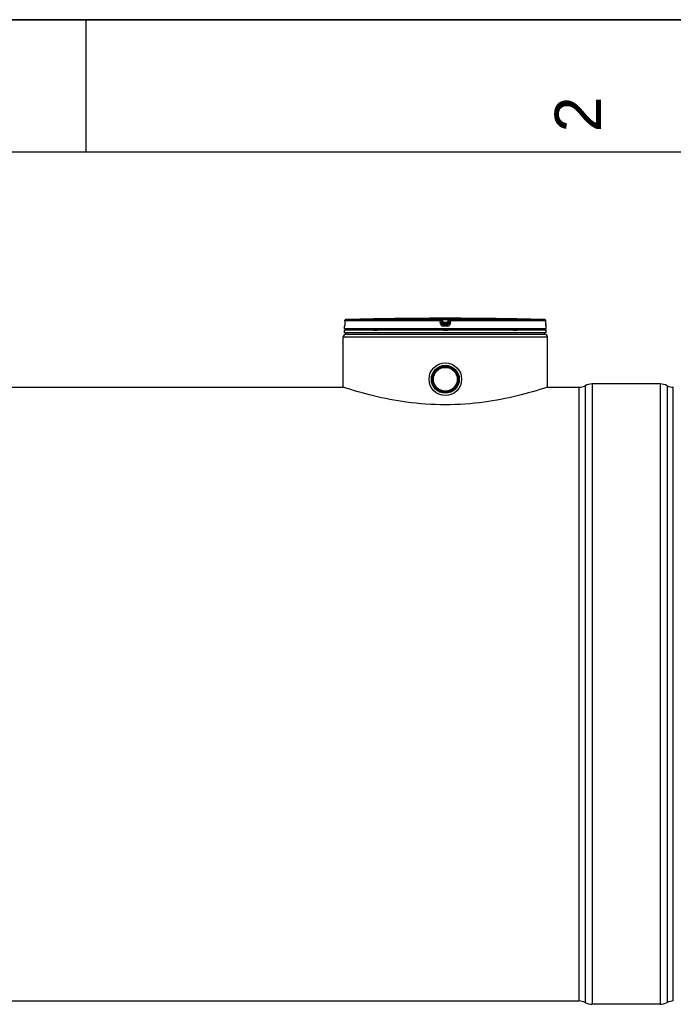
# Model space of a CAD drawing. Header units: millimetres. Extents: x 0 to 297, y 0 to 210.
# Tile 11 of 23: x 144 to 193, y 136 to 210. Entities that reach past the tile are written whole.
import ezdxf

# ---------------------------------------------------------------- set-up
doc = ezdxf.new("R2010")
doc.units = ezdxf.units.MM
doc.header["$LTSCALE"] = 16.335
doc.layers.get('0').update_dxf_attribs({"linetype": 'CONTINUOUS'})
doc.layers.add('01_GLOBAL', color=7, linetype='CONTINUOUS')
doc.styles.add('TEXTSTYLE_2', font='arial.ttf')

# ---------------------------------------------------------------- blocks, each defined once
blk = doc.blocks.new('MARGEA4_BL0', base_point=(148.514, 105.014))
at = {"color": 7, "linetype": 'Continuous'}
for p, q in [((297.014, 210.014), (0.014, 210.014)), ((148.514, 210.014), (148.514, 200.014)), ((287.014, 200.014), (10.014, 200.014))]:
    blk.add_line(p, q, dxfattribs=at)
at = {"color": 2, "linetype": 'Continuous', "style": 'TEXTSTYLE_2', "oblique": 0.00002}
blk.add_text('2', height=3.5, rotation=90, dxfattribs=at).set_placement((187.389, 201.514))

msp = doc.modelspace()

# ---------------------------------------------------------------- linework, layer by layer
at = {"color": 7, "linetype": 'Continuous'}
for p, q in [((0, 210), (297, 210)), ((168.042, 187.302), (168.041, 187.077)), ((172.528, 187.482), (172.328, 187.48)), ((172.398, 187.481), (172.364, 187.48)), ((172.47, 187.482), (172.444, 187.481)), ((172.492, 187.482), (172.47, 187.482)), ((172.527, 187.482), (172.492, 187.482)), ((172.528, 187.482), (172.527, 187.482)), ((172.528, 187.482), (172.528, 187.482)), ((178.937, 187.48), (178.737, 187.482)), ((178.738, 187.482), (178.737, 187.482)), ((178.744, 187.482), (178.738, 187.482)), ((178.807, 187.481), (178.744, 187.482)), ((178.835, 187.481), (178.807, 187.481)), ((183.223, 187.077), (183.222, 187.302)), ((168.032, 186.699), (168.032, 186.901)), ((183.232, 186.599), (168.032, 186.599)), ((168.032, 186.399), (168.032, 186.599)), ((183.232, 186.399), (168.032, 186.399)), ((168.037, 186.944), (168.037, 186.936)), ((168.039, 186.969), (168.038, 186.958)), ((168.04, 187.01), (168.039, 186.995)), ((168.039, 186.995), (168.039, 186.982)), ((168.039, 186.982), (168.039, 186.969)), ((168.041, 187.059), (168.04, 187.042)), ((168.04, 187.042), (168.04, 187.025)), ((168.04, 187.025), (168.04, 187.01)), ((168.041, 187.077), (168.041, 187.059)), ((168.072, 186.599), (168.072, 186.603)), ((168.132, 186.299), (168.132, 186.399)), ((183.132, 186.299), (183.132, 186.399)), ((183.192, 186.599), (183.192, 186.603)), ((183.224, 187.06), (183.223, 187.077)), ((183.224, 187.048), (183.224, 187.065)), ((183.224, 187.033), (183.224, 187.052)), ((183.224, 187.018), (183.224, 187.036)), ((183.225, 187.007), (183.224, 187.021)), ((183.225, 186.993), (183.224, 187.01)), ((183.225, 186.981), (183.225, 186.997)), ((183.226, 186.969), (183.225, 186.984)), ((183.226, 186.959), (183.226, 186.972)), ((183.227, 186.949), (183.226, 186.961)), ((183.227, 186.941), (183.226, 186.952)), ((183.227, 186.936), (183.227, 186.943)), ((183.228, 186.931), (183.227, 186.938)), ((183.228, 186.927), (183.227, 186.933)), ((183.232, 186.699), (183.232, 186.901)), ((183.232, 186.399), (183.232, 186.599)), ((168.132, 186.299), (183.132, 186.299)), ((64.232, 182.299), (167.932, 182.299)), ((167.932, 182.299), (167.932, 182.299)), ((183.332, 182.299), (183.332, 182.299)), ((183.332, 182.299), (185.703, 182.299)), ((191.832, 182.549), (186.703, 182.549)), ((192.832, 136.019), (192.832, 182.299)), ((46.461, 136.019), (185.703, 136.019)), ((191.832, 135.769), (186.703, 135.769))]:
    msp.add_line(p, q, dxfattribs=at)
at = {"color": 9, "linetype": 'Continuous'}
for p, q in [((168.042, 187.302), (168.041, 187.077)), ((175.239, 187.302), (168.042, 187.302)), ((168.042, 187.302), (168.042, 187.302)), ((175.244, 187.402), (168.14, 187.402)), ((175.267, 187.077), (175.239, 187.302)), ((175.244, 187.402), (175.244, 187.48)), ((175.343, 187.314), (175.343, 187.392)), ((175.371, 187.168), (175.343, 187.392)), ((175.371, 187.089), (175.343, 187.314)), ((175.371, 187.168), (175.371, 187.089)), ((175.371, 187.168), (175.372, 187.161)), ((175.445, 187.482), (175.445, 187.381)), ((175.445, 187.482), (175.632, 187.482)), ((175.47, 187.181), (175.445, 187.381)), ((175.819, 187.381), (175.445, 187.381)), ((175.794, 187.181), (175.47, 187.181)), ((175.47, 187.181), (175.47, 187.001)), ((175.632, 187.482), (175.819, 187.482)), ((175.819, 187.381), (175.794, 187.181)), ((175.794, 187.001), (175.794, 187.181)), ((175.819, 187.482), (175.819, 187.381)), ((175.893, 187.168), (175.892, 187.161)), ((175.921, 187.392), (175.893, 187.168)), ((175.921, 187.314), (175.893, 187.089)), ((175.893, 187.089), (175.893, 187.168)), ((175.921, 187.392), (175.921, 187.314)), ((176.026, 187.302), (175.997, 187.077)), ((176.021, 187.48), (176.021, 187.402)), ((183.125, 187.402), (176.021, 187.402)), ((183.222, 187.302), (176.026, 187.302)), ((178.737, 187.482), (178.737, 187.482)), ((183.222, 187.302), (183.222, 187.302)), ((183.223, 187.077), (183.222, 187.302)), ((168.034, 186.901), (168.032, 186.901)), ((183.232, 186.699), (168.032, 186.699)), ((168.041, 187.077), (168.041, 187.077)), ((168.072, 186.603), (168.105, 186.603)), ((170.24, 186.603), (170.513, 186.603)), ((175.632, 186.901), (175.468, 186.901)), ((175.469, 187.08), (175.47, 187.08)), ((175.794, 187.08), (175.47, 187.08)), ((175.632, 187.001), (175.47, 187.001)), ((175.472, 186.603), (175.792, 186.603)), ((175.794, 187.001), (175.632, 187.001)), ((175.796, 186.901), (175.632, 186.901)), ((175.795, 187.08), (175.794, 187.08)), ((180.752, 186.603), (181.025, 186.603)), ((183.16, 186.603), (183.192, 186.603)), ((183.223, 187.077), (183.223, 187.077)), ((183.232, 186.901), (183.23, 186.901)), ((185.703, 182.299), (185.703, 136.019)), ((186.173, 182.417), (186.173, 135.901)), ((186.703, 182.549), (186.703, 135.769)), ((191.832, 182.549), (191.832, 135.769)), ((192.362, 182.417), (192.362, 135.901))]:
    msp.add_line(p, q, dxfattribs=at)
at = {"color": 7, "linetype": 'Continuous'}
for points in [[(172.444, 187.481), (172.414, 187.481), (172.398, 187.481)], [(168.037, 186.936), (168.037, 186.929), (168.036, 186.927), (168.036, 186.924), (168.036, 186.922), (168.036, 186.92), (168.036, 186.919), (168.036, 186.919)], [(168.038, 186.958), (168.038, 186.948), (168.037, 186.944)], [(183.228, 186.92), (183.228, 186.92), (183.229, 186.919), (183.229, 186.918), (183.229, 186.918), (183.229, 186.919), (183.228, 186.92), (183.228, 186.921), (183.228, 186.923), (183.228, 186.925), (183.228, 186.927)]]:
    msp.add_lwpolyline(points, dxfattribs=at)
for radius in [1.23, 1.055, 1.025, 1.005, 1, 0.95, 0.9]:
    msp.add_circle((175.632, 182.899), radius, dxfattribs=at)
for centre, radius, start, end in [((168.142, 187.302), 0.1, 91.48637, 179.62893), ((175.632, -101.355), 288.854, 90.65549, 91.48637), ((175.632, -101.351), 288.85, 89.3842, 90.6158), ((175.632, -101.351), 288.85, 88.51363, 89.34452), ((183.122, 187.302), 0.1, 0.47139, 88.50968), ((168.132, 186.901), 0.1, 162.87448, 180), ((168.132, 186.699), 0.1, 180, 235.73564), ((168.098, 186.603), 0.026, 148.62171, 180), ((183.132, 186.699), 0.1, 304.26436, 360), ((183.166, 186.603), 0.026, 0, 31.37829), ((183.132, 186.901), 0.1, 0, 17.12565), ((185.703, 183.299), 1, 270, 298.07249), ((186.703, 181.424), 1.125, 90, 118.07249), ((191.832, 181.424), 1.125, 61.92751, 90), ((192.832, 183.299), 1, 241.92751, 270), ((185.703, 135.019), 1, 61.92751, 90), ((186.703, 136.894), 1.125, 241.92751, 270), ((191.832, 136.894), 1.125, 270, 298.07249), ((192.832, 135.019), 1, 90, 118.07249)]:
    msp.add_arc(centre, radius, start, end, dxfattribs=at)
at = {"color": 9, "linetype": 'Continuous'}
for centre, radius, start, end in [((168.142, 187.303), 0.0986, 111.89615, 113.75107), ((168.142, 187.302), 0.1, 106.34007, 111.88872), ((168.142, 187.301), 0.101, 102.40753, 106.3459), ((168.142, 187.301), 0.101, 98.98398, 102.40912), ((168.142, 187.302), 0.0992, 91.51272, 99.00012), ((176.445, 179.371), 7.87, 97.11147, 97.47559), ((174.82, 179.371), 7.87, 82.52441, 82.88853), ((183.122, 187.302), 0.0992, 81.1124, 88.48797), ((183.122, 187.301), 0.101, 79.42687, 81.12919), ((183.122, 187.301), 0.101, 73.84944, 79.42649), ((183.122, 187.301), 0.101, 72.25551, 73.84867), ((183.122, 187.302), 0.0993, 65.31722, 72.26949), ((183.122, 187.302), 0.0994, 58.46483, 65.29406), ((168.134, 186.901), 0.1, 169.25754, 179.96117), ((186.691, 187.094), 3.467, 180.28324, 182.05411), ((183.13, 186.901), 0.1, 0.03872, 10.74603)]:
    msp.add_arc(centre, radius, start, end, dxfattribs=at)
for points in [[(168.042, 187.302), (168.042, 187.338), (168.069, 187.378), (168.102, 187.393)], [(175.244, 187.48), (175.288, 187.48), (175.338, 187.436), (175.343, 187.392)], [(175.244, 187.402), (175.288, 187.402), (175.338, 187.358), (175.343, 187.314)], [(176.021, 187.48), (175.976, 187.48), (175.927, 187.436), (175.921, 187.392)], [(175.921, 187.314), (175.927, 187.358), (175.976, 187.402), (176.021, 187.402)], [(183.222, 187.302), (183.222, 187.334), (183.202, 187.37), (183.174, 187.387)], [(175.47, 187.001), (175.426, 187.001), (175.377, 187.045), (175.371, 187.089)], [(175.893, 187.089), (175.888, 187.045), (175.838, 187.001), (175.794, 187.001)]]:
    msp.add_open_spline(points, degree=3, dxfattribs=at)
for points, knots in [([(175.239, 187.302), (175.239, 187.325), (175.237, 187.358), (175.243, 187.387), (175.241, 187.4), (175.244, 187.402)], [0, 0, 0, 0, 0.696171, 0.914588, 1, 1, 1, 1]), ([(175.239, 187.302), (175.252, 187.304), (175.275, 187.307), (175.31, 187.308), (175.326, 187.316), (175.343, 187.311), (175.343, 187.314)], [0, 0, 0, 0, 0.377925, 0.702743, 0.921906, 1, 1, 1, 1]), ([(175.244, 187.48), (175.244, 187.485), (175.276, 187.475), (175.306, 187.485), (175.374, 187.481), (175.42, 187.482), (175.445, 187.482)], [0, 0, 0, 0, 0.076793, 0.294399, 0.618544, 1, 1, 1, 1]), ([(175.343, 187.392), (175.343, 187.395), (175.36, 187.388), (175.375, 187.391), (175.409, 187.385), (175.433, 187.383), (175.445, 187.381)], [0, 0, 0, 0, 0.078331, 0.297814, 0.622419, 1, 1, 1, 1]), ([(175.421, 187.175), (175.409, 187.173), (175.398, 187.166), (175.371, 187.172), (175.371, 187.168)], [0, 0, 0, 0, 0.730974, 1, 1, 1, 1]), ([(175.819, 187.482), (175.845, 187.482), (175.89, 187.481), (175.958, 187.485), (175.989, 187.475), (176.02, 187.485), (176.021, 187.48)], [0, 0, 0, 0, 0.38169, 0.705926, 0.923307, 1, 1, 1, 1]), ([(175.819, 187.381), (175.832, 187.383), (175.855, 187.385), (175.889, 187.391), (175.905, 187.388), (175.921, 187.395), (175.921, 187.392)], [0, 0, 0, 0, 0.378196, 0.703407, 0.922257, 1, 1, 1, 1]), ([(175.893, 187.168), (175.893, 187.172), (175.866, 187.166), (175.856, 187.173), (175.843, 187.175)], [0, 0, 0, 0, 0.269026, 1, 1, 1, 1]), ([(176.026, 187.302), (176.013, 187.304), (175.989, 187.307), (175.954, 187.308), (175.938, 187.316), (175.921, 187.311), (175.921, 187.314)], [0, 0, 0, 0, 0.377925, 0.702743, 0.921906, 1, 1, 1, 1]), ([(176.026, 187.302), (176.026, 187.325), (176.027, 187.358), (176.022, 187.387), (176.023, 187.4), (176.021, 187.402)], [0, 0, 0, 0, 0.696171, 0.914588, 1, 1, 1, 1]), ([(168.039, 186.965), (168.038, 186.949), (168.031, 186.936), (168.039, 186.902), (168.034, 186.901)], [0, 0, 0, 0, 0.737793, 1, 1, 1, 1]), ([(168.041, 187.077), (168.041, 187.048), (168.04, 187.01), (168.039, 186.973), (168.039, 186.965)], [0, 0, 0, 0, 0.781563, 1, 1, 1, 1]), ([(175.267, 187.077), (175.292, 187.08), (175.325, 187.088), (175.357, 187.085), (175.37, 187.091), (175.371, 187.089)], [0, 0, 0, 0, 0.703014, 0.921992, 1, 1, 1, 1]), ([(175.468, 186.901), (175.421, 186.901), (175.322, 186.937), (175.273, 187.03), (175.267, 187.077)], [0, 0, 0, 0, 0.499277, 1, 1, 1, 1]), ([(175.468, 186.901), (175.468, 186.925), (175.475, 186.955), (175.464, 186.994), (175.47, 187.001)], [0, 0, 0, 0, 0.697837, 1, 1, 1, 1]), ([(175.796, 186.901), (175.796, 186.925), (175.79, 186.955), (175.8, 186.994), (175.794, 187.001)], [0, 0, 0, 0, 0.697838, 1, 1, 1, 1]), ([(175.997, 187.077), (175.991, 187.03), (175.942, 186.937), (175.844, 186.901), (175.796, 186.901)], [0, 0, 0, 0, 0.49977, 1, 1, 1, 1]), ([(175.997, 187.077), (175.973, 187.08), (175.939, 187.088), (175.908, 187.085), (175.895, 187.091), (175.893, 187.089)], [0, 0, 0, 0, 0.703014, 0.921992, 1, 1, 1, 1]), ([(183.23, 186.901), (183.224, 186.902), (183.234, 186.938), (183.226, 186.953), (183.226, 186.97)], [0, 0, 0, 0, 0.262433, 1, 1, 1, 1])]:
    msp.add_open_spline(points, degree=3, knots=knots, dxfattribs=at)
at = {"color": 7, "linetype": 'Continuous'}
for points in [[(175.372, 187.161), (175.38, 187.12), (175.427, 187.081), (175.469, 187.08)], [(175.892, 187.161), (175.884, 187.12), (175.837, 187.081), (175.795, 187.08)]]:
    msp.add_open_spline(points, degree=3, dxfattribs=at)
for points, knots in [([(175.632, 180.98), (174.648, 180.98), (172.822, 181.105), (170.25, 181.595), (168.682, 182.05), (167.932, 182.299)], [0, 0, 0, 0, 0.376385, 0.697832, 1, 1, 1, 1]), ([(183.332, 182.299), (182.582, 182.05), (181.015, 181.595), (178.443, 181.105), (176.616, 180.98), (175.632, 180.98)], [0, 0, 0, 0, 0.302168, 0.623615, 1, 1, 1, 1])]:
    msp.add_open_spline(points, degree=3, knots=knots, dxfattribs=at)
at = {"layer": '01_GLOBAL', "color": 9, "linetype": 'Continuous'}
msp.add_line((167.932, 186.099), (183.332, 186.099), dxfattribs=at)
at = {"layer": '01_GLOBAL', "color": 7, "linetype": 'Continuous'}
for p, q in [((167.932, 182.299), (167.932, 186.099)), ((168.132, 186.299), (183.132, 186.299)), ((183.332, 182.299), (183.332, 186.099))]:
    msp.add_line(p, q, dxfattribs=at)
for centre, start, end in [((168.132, 186.099), 90, 180), ((183.132, 186.099), 0, 90)]:
    msp.add_arc(centre, 0.2, start, end, dxfattribs=at)

# ---------------------------------------------------------------- block references
at = {"color": 2, "linetype": 'Continuous'}
msp.add_blockref('MARGEA4_BL0', (148.514, 105.014), dxfattribs=at)

doc.saveas('drawing.dxf')
